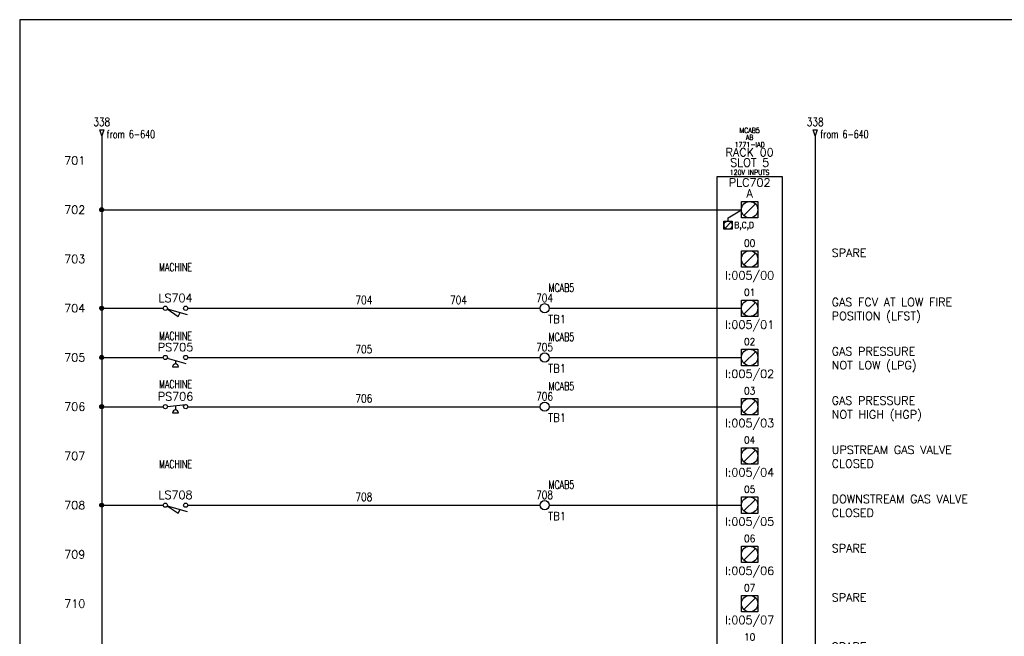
# Model space of a CAD drawing. Header units: inches. Extents: x 0 to 30, y 0 to 19.
# Tile 2 of 4: x 0 to 15, y 9.6 to 19. Entities that reach past the tile are written whole.
import ezdxf
from ezdxf.enums import TextEntityAlignment as Align

# ---------------------------------------------------------------- set-up
doc = ezdxf.new("R2010")
doc.units = ezdxf.units.IN
doc.header["$MEASUREMENT"] = 0
for name, color, linetype in [('BLK_14AWG', 252, 'Continuous'), ('DESC', 1, 'Continuous'), ('LOC', 140, 'Continuous'), ('MISC', 30, 'Continuous'), ('RED_18AWG', 1, 'Continuous'), ('SYMS', 7, 'Continuous'), ('TAGS', 30, 'Continuous'), ('TERMS', 6, 'Continuous'), ('WHT_16AWG', 7, 'Continuous'), ('WIRECOPY', 52, 'Continuous'), ('WIRENO', 3, 'Continuous'), ('WIREREF', 52, 'Continuous'), ('WIREREF_DEST', 62, 'Continuous'), ('XREF', 7, 'Continuous')]:
    doc.layers.add(name, color=color, linetype=linetype)
doc.layers.add('Viewports', color=3, linetype='Continuous', plot=False)
doc.styles.add('LEGACY', font='romans.shx')
doc.styles.add('WD', font='romans.shx')

# ---------------------------------------------------------------- blocks, each defined once
blk = doc.blocks.new('PLCIO_7925')
at = {"layer": 'SYMS'}
for p, q in [((0.5, 0.5), (-0.5, 0.5)), ((-0.5, 0.5), (-0.5, -13.125)), ((0.5, -13.125), (0.5, 0.5)), ((-0.328, -0.125), (-0.125, 0)), ((-0.125, 0.125), (0.125, 0.125)), ((-0.125, -0.125), (-0.125, 0.125)), ((0.088, 0.088), (-0.088, -0.088)), ((0.125, 0.125), (0.125, -0.125)), ((-0.328, -0.172), (-0.328, -0.125)), ((0.125, -0.125), (-0.125, -0.125)), ((-0.391, -0.172), (-0.266, -0.172)), ((-0.391, -0.297), (-0.391, -0.172)), ((-0.266, -0.297), (-0.391, -0.297)), ((-0.284, -0.19), (-0.372, -0.279)), ((-0.266, -0.172), (-0.266, -0.297)), ((-0.125, -0.625), (0.125, -0.625)), ((-0.125, -0.875), (-0.125, -0.625)), ((-0.125, -0.625), (0.125, -0.625)), ((-0.125, -0.875), (-0.125, -0.625)), ((0.088, -0.662), (-0.088, -0.838)), ((0.125, -0.625), (0.125, -0.875)), ((0.125, -0.625), (0.125, -0.875)), ((0.125, -0.875), (-0.125, -0.875)), ((0.125, -0.875), (-0.125, -0.875)), ((-0.125, -1.375), (0.125, -1.375)), ((-0.125, -1.625), (-0.125, -1.375)), ((-0.125, -1.375), (0.125, -1.375)), ((-0.125, -1.625), (-0.125, -1.375)), ((0.088, -1.412), (-0.088, -1.588)), ((0.125, -1.375), (0.125, -1.625)), ((0.125, -1.375), (0.125, -1.625)), ((0.125, -1.625), (-0.125, -1.625)), ((0.125, -1.625), (-0.125, -1.625)), ((-0.125, -2.125), (0.125, -2.125)), ((-0.125, -2.375), (-0.125, -2.125)), ((-0.125, -2.125), (0.125, -2.125)), ((-0.125, -2.375), (-0.125, -2.125)), ((0.088, -2.162), (-0.088, -2.338)), ((0.125, -2.125), (0.125, -2.375)), ((0.125, -2.125), (0.125, -2.375)), ((0.125, -2.375), (-0.125, -2.375)), ((0.125, -2.375), (-0.125, -2.375)), ((-0.125, -2.875), (0.125, -2.875)), ((-0.125, -3.125), (-0.125, -2.875)), ((-0.125, -2.875), (0.125, -2.875)), ((-0.125, -3.125), (-0.125, -2.875)), ((0.088, -2.912), (-0.088, -3.088)), ((0.125, -2.875), (0.125, -3.125)), ((0.125, -2.875), (0.125, -3.125)), ((0.125, -3.125), (-0.125, -3.125)), ((0.125, -3.125), (-0.125, -3.125)), ((-0.125, -3.625), (0.125, -3.625)), ((-0.125, -3.875), (-0.125, -3.625)), ((-0.125, -3.625), (0.125, -3.625)), ((-0.125, -3.875), (-0.125, -3.625)), ((0.088, -3.662), (-0.088, -3.838)), ((0.125, -3.625), (0.125, -3.875)), ((0.125, -3.625), (0.125, -3.875)), ((0.125, -3.875), (-0.125, -3.875)), ((0.125, -3.875), (-0.125, -3.875)), ((-0.125, -4.375), (0.125, -4.375)), ((-0.125, -4.625), (-0.125, -4.375)), ((-0.125, -4.375), (0.125, -4.375)), ((-0.125, -4.625), (-0.125, -4.375)), ((0.088, -4.412), (-0.088, -4.588)), ((0.125, -4.375), (0.125, -4.625)), ((0.125, -4.375), (0.125, -4.625)), ((0.125, -4.625), (-0.125, -4.625)), ((0.125, -4.625), (-0.125, -4.625)), ((-0.125, -5.125), (0.125, -5.125)), ((-0.125, -5.375), (-0.125, -5.125)), ((-0.125, -5.125), (0.125, -5.125)), ((-0.125, -5.375), (-0.125, -5.125)), ((0.088, -5.162), (-0.088, -5.338)), ((0.125, -5.125), (0.125, -5.375)), ((0.125, -5.125), (0.125, -5.375)), ((0.125, -5.375), (-0.125, -5.375)), ((0.125, -5.375), (-0.125, -5.375)), ((-0.125, -5.875), (0.125, -5.875)), ((-0.125, -6.125), (-0.125, -5.875)), ((-0.125, -5.875), (0.125, -5.875)), ((-0.125, -6.125), (-0.125, -5.875)), ((0.088, -5.912), (-0.088, -6.088)), ((0.125, -5.875), (0.125, -6.125)), ((0.125, -5.875), (0.125, -6.125)), ((0.125, -6.125), (-0.125, -6.125)), ((0.125, -6.125), (-0.125, -6.125)), ((-0.125, -6.625), (0.125, -6.625)), ((-0.125, -6.875), (-0.125, -6.625)), ((-0.125, -6.625), (0.125, -6.625)), ((-0.125, -6.875), (-0.125, -6.625)), ((0.088, -6.662), (-0.088, -6.838)), ((0.125, -6.625), (0.125, -6.875)), ((0.125, -6.625), (0.125, -6.875)), ((0.125, -6.875), (-0.125, -6.875)), ((0.125, -6.875), (-0.125, -6.875)), ((-0.125, -7.375), (0.125, -7.375)), ((-0.125, -7.625), (-0.125, -7.375)), ((-0.125, -7.375), (0.125, -7.375)), ((-0.125, -7.625), (-0.125, -7.375)), ((0.088, -7.412), (-0.088, -7.588)), ((0.125, -7.375), (0.125, -7.625)), ((0.125, -7.375), (0.125, -7.625)), ((0.125, -7.625), (-0.125, -7.625)), ((0.125, -7.625), (-0.125, -7.625)), ((-0.125, -8.125), (0.125, -8.125)), ((-0.125, -8.375), (-0.125, -8.125)), ((-0.125, -8.125), (0.125, -8.125)), ((-0.125, -8.375), (-0.125, -8.125)), ((0.088, -8.162), (-0.088, -8.338)), ((0.125, -8.125), (0.125, -8.375)), ((0.125, -8.125), (0.125, -8.375)), ((0.125, -8.375), (-0.125, -8.375)), ((0.125, -8.375), (-0.125, -8.375)), ((-0.125, -8.875), (0.125, -8.875)), ((-0.125, -9.125), (-0.125, -8.875)), ((-0.125, -8.875), (0.125, -8.875)), ((-0.125, -9.125), (-0.125, -8.875)), ((0.088, -8.912), (-0.088, -9.088)), ((0.125, -8.875), (0.125, -9.125)), ((0.125, -8.875), (0.125, -9.125)), ((0.125, -9.125), (-0.125, -9.125)), ((0.125, -9.125), (-0.125, -9.125)), ((-0.125, -9.625), (0.125, -9.625)), ((-0.125, -9.875), (-0.125, -9.625)), ((-0.125, -9.625), (0.125, -9.625)), ((-0.125, -9.875), (-0.125, -9.625)), ((0.088, -9.662), (-0.088, -9.838)), ((0.125, -9.625), (0.125, -9.875)), ((0.125, -9.625), (0.125, -9.875)), ((0.125, -9.875), (-0.125, -9.875)), ((0.125, -9.875), (-0.125, -9.875)), ((-0.125, -10.375), (0.125, -10.375)), ((-0.125, -10.625), (-0.125, -10.375)), ((-0.125, -10.375), (0.125, -10.375)), ((-0.125, -10.625), (-0.125, -10.375)), ((0.088, -10.412), (-0.088, -10.588)), ((0.125, -10.375), (0.125, -10.625)), ((0.125, -10.375), (0.125, -10.625)), ((0.125, -10.625), (-0.125, -10.625)), ((0.125, -10.625), (-0.125, -10.625)), ((-0.125, -11.125), (0.125, -11.125)), ((-0.125, -11.375), (-0.125, -11.125)), ((-0.125, -11.125), (0.125, -11.125)), ((-0.125, -11.375), (-0.125, -11.125)), ((0.088, -11.162), (-0.088, -11.338)), ((0.125, -11.125), (0.125, -11.375)), ((0.125, -11.125), (0.125, -11.375)), ((0.125, -11.375), (-0.125, -11.375)), ((0.125, -11.375), (-0.125, -11.375)), ((-0.125, -11.875), (0.125, -11.875)), ((-0.125, -12.125), (-0.125, -11.875)), ((-0.125, -11.875), (0.125, -11.875)), ((-0.125, -12.125), (-0.125, -11.875)), ((0.088, -11.912), (-0.088, -12.088)), ((0.125, -11.875), (0.125, -12.125)), ((0.125, -11.875), (0.125, -12.125)), ((0.125, -12.125), (-0.125, -12.125)), ((0.125, -12.125), (-0.125, -12.125)), ((-0.125, -12.625), (0.125, -12.625)), ((-0.125, -12.875), (-0.125, -12.625)), ((0.088, -12.662), (-0.088, -12.838)), ((0.125, -12.625), (0.125, -12.875)), ((0.125, -12.875), (-0.125, -12.875)), ((-0.5, -13.125), (0.5, -13.125))]:
    blk.add_line(p, q, dxfattribs=at)
for centre, radius in [((0, 0), 0.125), ((-0.328, -0.234), 0.0625), ((0, -0.75), 0.125), ((0, -1.5), 0.125), ((0, -2.25), 0.125), ((0, -3), 0.125), ((0, -3.75), 0.125), ((0, -4.5), 0.125), ((0, -5.25), 0.125), ((0, -6), 0.125), ((0, -6.75), 0.125), ((0, -7.5), 0.125), ((0, -8.25), 0.125), ((0, -9), 0.125), ((0, -9.75), 0.125), ((0, -10.5), 0.125), ((0, -11.25), 0.125), ((0, -12), 0.125), ((0, -12.75), 0.125)]:
    blk.add_circle(centre, radius, dxfattribs=at)
at = {"layer": 'SYMS', "style": 'LEGACY'}
for tag, height, width, p in [('LOC', 0.0781, 0.8, (0, 1.17)), ('MFG', 0.0781, 0.8, (0, 1.062)), ('CAT', 0.0781, 0.9, (0, 0.953)), ('DESC', 0.0781, 0.8, (0, 0.53)), ('TERM01', 0.109, 0.9, (0, 0.188)), ('TERM02', 0.109, 0.9, (0, -0.562)), ('TERM03', 0.109, 0.9, (0, -1.312)), ('TERM04', 0.109, 0.9, (0, -2.062)), ('TERM05', 0.109, 0.9, (0, -2.812)), ('TERM06', 0.109, 0.9, (0, -3.562)), ('TERM07', 0.109, 0.9, (0, -4.312)), ('TERM08', 0.109, 0.9, (0, -5.062)), ('TERM09', 0.109, 0.9, (0, -5.812)), ('TERM10', 0.109, 0.9, (0, -6.562)), ('TERM11', 0.109, 0.9, (0, -7.312)), ('TERM12', 0.109, 0.9, (0, -8.062)), ('TERM13', 0.109, 0.9, (0, -8.812)), ('TERM14', 0.109, 0.9, (0, -9.562)), ('TERM15', 0.109, 0.9, (0, -10.312)), ('TERM16', 0.109, 0.9, (0, -11.062)), ('TERM17', 0.109, 0.9, (0, -11.812)), ('TERM18', 0.109, 0.9, (0, -12.562))]:
    blk.add_attdef(tag, text='', height=height, dxfattribs=dict(at, width=width)).set_placement(p, align=Align.CENTER)
at = {"layer": 'SYMS', "linetype": 'Continuous', "style": 'LEGACY', "flags": 9}
blk.add_attdef('ASSYCODE', text='', height=0.01, dxfattribs=at).set_placement((0.23, 1.071), align=Align.CENTER)
at = {"layer": 'SYMS', "style": 'LEGACY'}
for tag, p in [('LINE1', (0, 0.812)), ('LINE2', (0, 0.656)), ('TAG', (0, 0.353))]:
    blk.add_attdef(tag, text='', height=0.109, dxfattribs=at).set_placement(p, align=Align.CENTER)
at = {"layer": 'SYMS', "style": 'LEGACY', "flags": 1}
for tag, p in [('X4TERM01', (-0.125, 0)), ('X4TERM02', (-0.125, -0.75)), ('X4TERM03', (-0.125, -1.5)), ('X4TERM04', (-0.125, -2.25)), ('X4TERM05', (-0.125, -3)), ('X4TERM06', (-0.125, -3.75)), ('X4TERM07', (-0.125, -4.5)), ('X4TERM08', (-0.125, -5.25)), ('X4TERM09', (-0.125, -6)), ('X4TERM10', (-0.125, -6.75)), ('X4TERM11', (-0.125, -7.5)), ('X4TERM12', (-0.125, -8.25)), ('X4TERM13', (-0.125, -9)), ('X4TERM14', (-0.125, -9.75)), ('X4TERM15', (-0.125, -10.5)), ('X4TERM16', (-0.125, -11.25)), ('X4TERM17', (-0.125, -12)), ('X1TERM18', (0.125, -12.75))]:
    blk.add_attdef(tag, p, '', height=0.01, dxfattribs=at)
at = {"layer": 'SYMS', "style": 'LEGACY', "width": 0.9}
for tag, p in [('TERMDESC01', (-0.172, -0.062)), ('TERMDESC02', (-0.188, -0.812)), ('TERMDESC03', (-0.188, -1.562)), ('TERMDESC04', (-0.188, -2.312)), ('TERMDESC05', (-0.188, -3.062)), ('TERMDESC06', (-0.188, -3.812)), ('TERMDESC07', (-0.188, -4.562)), ('TERMDESC08', (-0.188, -5.312)), ('TERMDESC09', (-0.188, -6.062)), ('TERMDESC10', (-0.188, -6.812)), ('TERMDESC11', (-0.188, -7.562)), ('TERMDESC12', (-0.188, -8.312)), ('TERMDESC13', (-0.188, -9.062)), ('TERMDESC14', (-0.188, -9.812)), ('TERMDESC15', (-0.188, -10.562)), ('TERMDESC16', (-0.188, -11.312)), ('TERMDESC17', (-0.188, -12.062))]:
    blk.add_attdef(tag, text='', height=0.0781, dxfattribs=at).set_placement(p, align=Align.TOP_RIGHT)
for tag, height, p in [('TERM', 0.0938, (-0.234, -0.188)), ('TERMDESC18', 0.0781, (0.188, -12.812))]:
    blk.add_attdef(tag, text='', height=height, dxfattribs=at).set_placement(p, align=Align.TOP_LEFT)
for tag, p in [('DESCA02', (1.25, -0.719)), ('DESCB02', (1.25, -0.859)), ('DESCC02', (1.25, -1)), ('DESCD02', (1.25, -1.141)), ('DESCE02', (1.25, -1.281)), ('DESCA03', (1.25, -1.469)), ('DESCB03', (1.25, -1.609)), ('DESCC03', (1.25, -1.75)), ('DESCD03', (1.25, -1.891)), ('DESCE03', (1.25, -2.031)), ('DESCA04', (1.25, -2.219)), ('DESCB04', (1.25, -2.359)), ('DESCC04', (1.25, -2.5)), ('DESCD04', (1.25, -2.641)), ('DESCE04', (1.25, -2.781)), ('DESCA05', (1.25, -2.969)), ('DESCB05', (1.25, -3.109)), ('DESCC05', (1.25, -3.25)), ('DESCD05', (1.25, -3.391)), ('DESCE05', (1.25, -3.531)), ('DESCA06', (1.25, -3.719)), ('DESCB06', (1.25, -3.859)), ('DESCC06', (1.25, -4)), ('DESCD06', (1.25, -4.141)), ('DESCE06', (1.25, -4.281)), ('DESCA07', (1.25, -4.469)), ('DESCB07', (1.25, -4.609)), ('DESCC07', (1.25, -4.75)), ('DESCD07', (1.25, -4.891)), ('DESCE07', (1.25, -5.031)), ('DESCA08', (1.25, -5.219)), ('DESCB08', (1.25, -5.359)), ('DESCC08', (1.25, -5.5)), ('DESCD08', (1.25, -5.641)), ('DESCE08', (1.25, -5.781)), ('DESCA09', (1.25, -5.969)), ('DESCB09', (1.25, -6.109)), ('DESCC09', (1.25, -6.25)), ('DESCD09', (1.25, -6.391)), ('DESCE09', (1.25, -6.531)), ('DESCA10', (1.25, -6.719)), ('DESCB10', (1.25, -6.859)), ('DESCC10', (1.25, -7)), ('DESCD10', (1.25, -7.141)), ('DESCE10', (1.25, -7.281)), ('DESCA11', (1.25, -7.469)), ('DESCB11', (1.25, -7.609)), ('DESCC11', (1.25, -7.75)), ('DESCD11', (1.25, -7.891)), ('DESCE11', (1.25, -8.031)), ('DESCA12', (1.25, -8.219)), ('DESCB12', (1.25, -8.359)), ('DESCC12', (1.25, -8.5)), ('DESCD12', (1.25, -8.641)), ('DESCE12', (1.25, -8.781)), ('DESCA13', (1.25, -8.969)), ('DESCB13', (1.25, -9.109)), ('DESCC13', (1.25, -9.25)), ('DESCD13', (1.25, -9.391)), ('DESCE13', (1.25, -9.531)), ('DESCA14', (1.25, -9.719)), ('DESCB14', (1.25, -9.859)), ('DESCC14', (1.25, -10)), ('DESCD14', (1.25, -10.141)), ('DESCE14', (1.25, -10.281)), ('DESCA15', (1.25, -10.469)), ('DESCB15', (1.25, -10.609)), ('DESCC15', (1.25, -10.75)), ('DESCD15', (1.25, -10.891)), ('DESCE15', (1.25, -11.031)), ('DESCA16', (1.25, -11.219)), ('DESCB16', (1.25, -11.359)), ('DESCC16', (1.25, -11.5)), ('DESCD16', (1.25, -11.641)), ('DESCE16', (1.25, -11.781)), ('DESCA17', (1.25, -11.969)), ('DESCB17', (1.25, -12.109)), ('DESCC17', (1.25, -12.25)), ('DESCD17', (1.25, -12.391)), ('DESCE17', (1.25, -12.531))]:
    blk.add_attdef(tag, p, '', height=0.109, dxfattribs=at)
at = {"layer": 'SYMS', "style": 'LEGACY'}
for tag, p in [('TAGA02', (0, -0.938)), ('TAGA03', (0, -1.688)), ('TAGA04', (0, -2.438)), ('TAGA05', (0, -3.188)), ('TAGA06', (0, -3.938)), ('TAGA07', (0, -4.688)), ('TAGA08', (0, -5.438)), ('TAGA09', (0, -6.188)), ('TAGA10', (0, -6.938)), ('TAGA11', (0, -7.688)), ('TAGA12', (0, -8.438)), ('TAGA13', (0, -9.188)), ('TAGA14', (0, -9.938)), ('TAGA15', (0, -10.688)), ('TAGA16', (0, -11.438)), ('TAGA17', (0, -12.188))]:
    blk.add_attdef(tag, text='', height=0.109, dxfattribs=at).set_placement(p, align=Align.TOP_CENTER)
blk = doc.blocks.new('HLS11')
at = {"linetype": 'Continuous'}
for p, q in [((-0.125, -0.01), (0.041, -0.124)), ((-0.125, -0.01), (0.179, -0.097)), ((0.041, -0.124), (0.073, -0.067))]:
    blk.add_line(p, q, dxfattribs=at)
for centre in [(-0.155, 0), (0.155, 0)]:
    blk.add_circle(centre, 0.0322)
at = {"style": 'WD', "width": 0.7}
for tag, p in [('INST', (0, 0.719)), ('LOC', (0, 0.562)), ('DESC1', (0, 0.406)), ('DESC2', (0, 0.25)), ('XREF', (0, -0.299)), ('WDTAGALT', (0.006, -0.438))]:
    blk.add_attdef(tag, text='', height=0.125, dxfattribs=at).set_placement(p, align=Align.CENTER)
at = {"style": 'WD'}
blk.add_attdef('TAG1', text='', height=0.125, dxfattribs=at).set_placement((0, 0.094), align=Align.CENTER)
for tag, p, height, flags in [('X4TERM01', (-0.188, 0), 0.0125, 1), ('CONTACT', (0.038, 0.02), 0.01, 1), ('FAMILY', (0.038, 0.037), 0.01, 9), ('X1TERM02', (0.188, 0), 0.0125, 1)]:
    blk.add_attdef(tag, p, '', height=height, dxfattribs=dict(at, flags=flags))
for tag, p in [('X2LINK', (0, 0.031)), ('X8LINK', (0, -0.156))]:
    blk.add_attdef(tag, p, '', height=0.01, dxfattribs=at)
at = {"linetype": 'Continuous', "style": 'WD', "flags": 9}
for tag, p in [('CAT', (0.063, -0.007)), ('ASSYCODE', (0.062, -0.047)), ('MFG', (0.063, -0.027))]:
    blk.add_attdef(tag, text='', height=0.01, dxfattribs=at).set_placement(p, align=Align.CENTER)
at = {"linetype": 'Continuous', "style": 'WD', "flags": 8}
blk.add_attdef('TERM01', text='', height=0.125, dxfattribs=at).set_placement((-0.25, -0.031), align=Align.TOP_RIGHT)
blk.add_attdef('TERM02', text='', height=0.125, dxfattribs=at).set_placement((0.25, -0.031), align=Align.TOP_LEFT)
blk = doc.blocks.new('HPS12')
at = {"linetype": 'Continuous'}
blk.add_line((-0.123, 0.002), (0.159, 0.033), dxfattribs=at)
for p, q in [((0, 0.015), (0, -0.049)), ((-0.044, -0.094), (0.044, -0.094))]:
    blk.add_line(p, q)
for centre in [(-0.155, 0), (0.155, 0)]:
    blk.add_circle(centre, 0.0322)
blk.add_arc((0, -0.094), 0.0442, 0, 180)
at = {"style": 'WD', "width": 0.7}
for tag, p in [('DESC1', (0, 0.781)), ('DESC2', (0, 0.625)), ('INST', (0, 0.451)), ('LOC', (0, 0.281)), ('XREF', (0, -0.314))]:
    blk.add_attdef(tag, text='', height=0.125, dxfattribs=at).set_placement(p, align=Align.CENTER)
at = {"style": 'WD'}
blk.add_attdef('TAG1', text='', height=0.125, dxfattribs=at).set_placement((0, 0.094), align=Align.CENTER)
for tag, p, height, flags in [('X4TERM01', (-0.188, 0), 0.0125, 1), ('CONTACT', (0.038, 0.02), 0.01, 1), ('FAMILY', (0.038, 0.037), 0.01, 9), ('X1TERM02', (0.188, 0), 0.0125, 1)]:
    blk.add_attdef(tag, p, '', height=height, dxfattribs=dict(at, flags=flags))
for tag, p in [('X2LINK', (0, 0.094)), ('X8LINK', (0, -0.125))]:
    blk.add_attdef(tag, p, '', height=0.01, dxfattribs=at)
at = {"linetype": 'Continuous', "style": 'WD', "flags": 9}
for tag, p in [('CAT', (0.063, -0.007)), ('ASSYCODE', (0.066, -0.049)), ('MFG', (0.063, -0.027))]:
    blk.add_attdef(tag, text='', height=0.01, dxfattribs=at).set_placement(p, align=Align.CENTER)
at = {"linetype": 'Continuous', "style": 'WD', "flags": 8}
blk.add_attdef('TERM01', text='', height=0.125, dxfattribs=at).set_placement((-0.25, -0.031), align=Align.TOP_RIGHT)
blk.add_attdef('TERM02', text='', height=0.125, dxfattribs=at).set_placement((0.25, -0.031), align=Align.TOP_LEFT)
at = {"style": 'WD', "width": 0.7}
for tag, p in [('RATING1', (0.247, -0.317)), ('WDTAGALT', (0.247, -0.473))]:
    blk.add_attdef(tag, p, '', height=0.125, dxfattribs=at)
blk = doc.blocks.new('HPS11')
at = {"linetype": 'Continuous'}
blk.add_line((-0.125, -0.01), (0.157, -0.091), dxfattribs=at)
for p, q in [((-0.044, -0.141), (0.044, -0.141)), ((0, -0.046), (0, -0.096))]:
    blk.add_line(p, q)
for centre in [(-0.155, 0), (0.155, 0)]:
    blk.add_circle(centre, 0.0322)
blk.add_arc((0, -0.141), 0.0442, 0, 180)
at = {"style": 'WD', "width": 0.7}
for tag, p in [('DESC1', (0, 0.75)), ('DESC2', (0, 0.594)), ('INST', (0, 0.435)), ('LOC', (0, 0.266)), ('XREF', (0, -0.316))]:
    blk.add_attdef(tag, text='', height=0.125, dxfattribs=at).set_placement(p, align=Align.CENTER)
at = {"style": 'WD'}
blk.add_attdef('TAG1', text='', height=0.125, dxfattribs=at).set_placement((0, 0.094), align=Align.CENTER)
for tag, p, height, flags in [('X4TERM01', (-0.188, 0), 0.0125, 1), ('CONTACT', (0.038, 0.02), 0.01, 1), ('FAMILY', (0.038, 0.037), 0.01, 9), ('X1TERM02', (0.188, 0), 0.0125, 1)]:
    blk.add_attdef(tag, p, '', height=height, dxfattribs=dict(at, flags=flags))
for tag, p in [('X2LINK', (0, 0.031)), ('X8LINK', (0, -0.172))]:
    blk.add_attdef(tag, p, '', height=0.01, dxfattribs=at)
at = {"linetype": 'Continuous', "style": 'WD', "flags": 9}
for tag, p in [('CAT', (0.063, -0.007)), ('ASSYCODE', (0.062, -0.047)), ('MFG', (0.063, -0.027))]:
    blk.add_attdef(tag, text='', height=0.01, dxfattribs=at).set_placement(p, align=Align.CENTER)
at = {"linetype": 'Continuous', "style": 'WD', "flags": 8}
blk.add_attdef('TERM01', text='', height=0.125, dxfattribs=at).set_placement((-0.25, -0.031), align=Align.TOP_RIGHT)
blk.add_attdef('TERM02', text='', height=0.125, dxfattribs=at).set_placement((0.25, -0.031), align=Align.TOP_LEFT)
at = {"style": 'WD', "width": 0.7}
for tag, p in [('RATING1', (0.258, -0.304)), ('WDTAGALT', (0.258, -0.46))]:
    blk.add_attdef(tag, p, '', height=0.125, dxfattribs=at)
blk = doc.blocks.new('WDDOT')
for radius in [0.03, 0.0187, 0.00929]:
    blk.add_circle((0, 0), radius)
blk = doc.blocks.new('WD_MLRH')
at = {"style": 'WD'}
blk.add_attdef('RUNGFIRST', text='', height=0.125, dxfattribs=at).set_placement((-0.25, 0), align=Align.MIDDLE_RIGHT)
at = {"style": 'WD', "flags": 1}
for tag, p in [('RUNGHORV', (-0.25, -0.127)), ('RUNGINC', (-0.25, -0.163)), ('WIREMODE', (-0.25, -0.281)), ('RUNGDIST', (-0.25, -0.2)), ('RUNGCNT', (-0.25, -0.237)), ('WIREFMT', (-0.25, -0.321)), ('WIRE-START', (-0.25, -0.356)), ('WIRE-GSUF', (-0.25, -0.396)), ('PH3SPACE', (-0.25, -0.437))]:
    blk.add_attdef(tag, text='', height=0.025, dxfattribs=at).set_placement(p, align=Align.RIGHT)
blk = doc.blocks.new('HA1D2')
blk.add_lwpolyline([(0, 0.094), (0.031, 0.094), (0, 0), (-0.031, 0.094), (0, 0.094)])
at = {"style": 'WD', "width": 0.8, "flags": 8}
blk.add_attdef('WIRENO', text='', height=0.125, dxfattribs=at).set_placement((0, 0.15), align=Align.CENTER)
at = {"style": 'WD', "flags": 1}
for tag, p in [('X8TERM01', (0, 0)), ('SIGCODE', (0.026, 0.066))]:
    blk.add_attdef(tag, p, '', height=0.01, dxfattribs=at)
at = {"style": 'WD', "width": 0.7}
for tag, p in [('XREF', (0.077, -0.037)), ('DESC1', (0.077, -0.206))]:
    blk.add_attdef(tag, p, '', height=0.125, dxfattribs=at)
blk = doc.blocks.new('HT0W02')
blk.add_circle((0, 0), 0.0699)
at = {"style": 'WD'}
for tag, p, width in [('INST', (0.062, 0.42), 0.7), ('LOC', (0.062, 0.25), 0.7), ('DESC1', (0.053, -0.385), 0.8)]:
    blk.add_attdef(tag, p, '', height=0.125, dxfattribs=dict(at, width=width))
at = {"linetype": 'Continuous', "style": 'WD', "width": 0.8, "flags": 8}
blk.add_attdef('WIRENO', text='', height=0.125, dxfattribs=at).set_placement((0, 0.094), align=Align.CENTER)
at = {"style": 'WD', "flags": 1}
for tag, p, height in [('X4TERM01', (-0.07, 0), 0.0125), ('X4TERMDESC01', (-0.055, -0.023), 0.025), ('X2TERMDESC01', (-0.006, 0.029), 0.025), ('X2TERM01', (0, 0.07), 0.0125), ('STRIPSEQ', (0, 0), 0.00125), ('X1TERMDESC01', (0.039, -0.003), 0.025), ('X1TERM01', (0.07, 0), 0.0125), ('LINKTERM', (0, -0.002), 0.00125), ('X8TERM01', (0, -0.07), 0.0125), ('X8TERMDESC01', (0, -0.054), 0.025)]:
    blk.add_attdef(tag, p, '', height=height, dxfattribs=at)
at = {"linetype": 'Continuous', "style": 'WD'}
for tag, p, height, width, flags in [('TAGSTRIP', (0.053, -0.229), 0.125, 0.9, 8), ('CAT', (0.213, -0.406), 0.109, 0.8, 1), ('DESC2', (0.053, -0.541), 0.125, 0.8, 8), ('DESC3', (0.053, -0.698), 0.125, 0.8, 8)]:
    blk.add_attdef(tag, p, '', height=height, dxfattribs=dict(at, width=width, flags=flags))
at = {"linetype": 'Continuous', "style": 'WD', "width": 0.8, "flags": 1}
blk.add_attdef('MFG', text='', height=0.109, dxfattribs=at).set_placement((0.088, -0.406), align=Align.RIGHT)
at = {"style": 'WD', "width": 0.7, "flags": 1}
blk.add_attdef('ASSYCODE', (0.062, -0.281), '', height=0.01, dxfattribs=at)
blk = doc.blocks.new('WD_WNH')
at = {"linetype": 'Continuous', "style": 'WD', "width": 0.8}
blk.add_attdef('WIRENO', text='', height=0.125, dxfattribs=at).set_placement((0, 0.062), align=Align.CENTER)
at = {"style": 'WD', "flags": 1}
for tag, p in [('W01USER', (0, 0.078)), ('W02USER', (0, 0.07)), ('W03USER', (0, 0.062)), ('W04USER', (0, 0.055)), ('W05USER', (0, 0.047)), ('W06USER', (0, 0.039)), ('W07USER', (0, 0.031)), ('W08USER', (0, 0.023)), ('W09USER', (0, 0.016)), ('W10USER', (0, 0.008))]:
    blk.add_attdef(tag, text='', height=0.005, dxfattribs=at).set_placement(p, align=Align.CENTER)
blk = doc.blocks.new('WD_WCH')
at = {"linetype": 'Continuous', "style": 'WD', "width": 0.8}
blk.add_attdef('WIRECOPY', text='', height=0.125, dxfattribs=at).set_placement((0, 0.0625), align=Align.CENTER)

msp = doc.modelspace()

# ---------------------------------------------------------------- linework, layer by layer
at = {"layer": 'BLK_14AWG'}
for p, q in [((1.25, 17.25), (1.25, 2.25)), ((1.25, 16.125), (11, 16.125)), ((1.25, 14.625), (2.188, 14.625)), ((1.25, 13.875), (2.188, 13.875)), ((1.25, 13.125), (2.188, 13.125)), ((1.25, 11.625), (2.188, 11.625))]:
    msp.add_line(p, q, dxfattribs=at)
at = {"layer": 'RED_18AWG'}
for p, q in [((2.562, 14.625), (7.93, 14.625)), ((8.07, 14.625), (11, 14.625)), ((2.562, 13.875), (7.93, 13.875)), ((8.07, 13.875), (11, 13.875)), ((2.562, 13.125), (7.93, 13.125)), ((8.07, 13.125), (11, 13.125)), ((2.562, 11.625), (7.93, 11.625)), ((8.07, 11.625), (11, 11.625))]:
    msp.add_line(p, q, dxfattribs=at)
at = {"layer": 'Viewports'}
msp.add_lwpolyline([(0, 0), (30, 0), (30, 19.02), (0, 19.02)], close=True, dxfattribs=at)
at = {"layer": 'WHT_16AWG'}
msp.add_line((12.125, 17.25), (12.125, 2.25), dxfattribs=at)

# ---------------------------------------------------------------- block references
ref = msp.add_blockref('PLCIO_7925', (11.125, 16.125))
ref.add_attrib('TERM01', 'A', dxfattribs={"layer": 'TERMS', "height": 0.125, "style": 'WD'}).set_placement((11.125, 16.312), align=Align.CENTER)
ref.add_attrib('TAG', 'PLC702', dxfattribs={"layer": 'TAGS', "height": 0.125, "style": 'WD'}).set_placement((11.125, 16.478), align=Align.CENTER)
ref.add_attrib('TERM', 'B,C,D', dxfattribs={"layer": 'TERMS', "height": 0.0938, "style": 'WD', "width": 0.9}).set_placement((10.891, 15.938), align=Align.TOP_LEFT)
ref.add_attrib('LINE1', 'RACK 00', dxfattribs={"layer": 'MISC', "height": 0.125, "style": 'WD'}).set_placement((11.125, 16.938), align=Align.CENTER)
ref.add_attrib('LINE2', 'SLOT 5', dxfattribs={"layer": 'MISC', "height": 0.125, "style": 'WD'}).set_placement((11.125, 16.781), align=Align.CENTER)
ref.add_attrib('DESC', '120V INPUTS', dxfattribs={"layer": 'DESC', "height": 0.07812, "style": 'WD', "width": 0.8}).set_placement((11.125, 16.655), align=Align.CENTER)
ref.add_attrib('CAT', '1771-IAD', dxfattribs={"layer": 'MISC', "height": 0.0781, "style": 'WD', "width": 0.9}).set_placement((11.125, 17.078), align=Align.CENTER)
ref.add_attrib('LOC', 'MCAB5', dxfattribs={"layer": 'LOC', "height": 0.0781, "style": 'WD', "width": 0.8}).set_placement((11.125, 17.295), align=Align.CENTER)
ref.add_attrib('MFG', 'AB', dxfattribs={"layer": 'MISC', "height": 0.0781, "style": 'WD', "width": 0.8}).set_placement((11.125, 17.188), align=Align.CENTER)
ref.add_attrib('TERM02', '00', dxfattribs={"layer": 'TERMS', "height": 0.1094, "style": 'WD', "width": 0.9}).set_placement((11.125, 15.562), align=Align.CENTER)
ref.add_attrib('TAGA02', 'I:005/00', dxfattribs={"layer": 'TAGS', "height": 0.125, "style": 'WD'}).set_placement((11.125, 15.188), align=Align.TOP_CENTER)
ref.add_attrib('DESCA02', 'SPARE', (12.375, 15.406), dxfattribs={"layer": 'DESC', "height": 0.125, "style": 'WD'})
ref.add_attrib('TERM03', '01', dxfattribs={"layer": 'TERMS', "height": 0.1094, "style": 'WD', "width": 0.9}).set_placement((11.125, 14.812), align=Align.CENTER)
ref.add_attrib('TAGA03', 'I:005/01', dxfattribs={"layer": 'TAGS', "height": 0.125, "style": 'WD'}).set_placement((11.125, 14.438), align=Align.TOP_CENTER)
ref.add_attrib('DESCA03', 'GAS FCV AT LOW FIRE ', (12.375, 14.656), dxfattribs={"layer": 'DESC', "height": 0.125, "style": 'WD'})
ref.add_attrib('DESCB03', 'POSITION (LFST)', (12.375, 14.445), dxfattribs={"layer": 'DESC', "height": 0.125, "style": 'WD'})
ref.add_attrib('TERM04', '02', dxfattribs={"layer": 'TERMS', "height": 0.1094, "style": 'WD', "width": 0.9}).set_placement((11.125, 14.062), align=Align.CENTER)
ref.add_attrib('TAGA04', 'I:005/02', dxfattribs={"layer": 'TAGS', "height": 0.125, "style": 'WD'}).set_placement((11.125, 13.688), align=Align.TOP_CENTER)
ref.add_attrib('DESCA04', 'GAS PRESSURE', (12.375, 13.906), dxfattribs={"layer": 'DESC', "height": 0.125, "style": 'WD'})
ref.add_attrib('DESCB04', 'NOT LOW (LPG)', (12.375, 13.695), dxfattribs={"layer": 'DESC', "height": 0.125, "style": 'WD'})
ref.add_attrib('TERM05', '03', dxfattribs={"layer": 'TERMS', "height": 0.1094, "style": 'WD', "width": 0.9}).set_placement((11.125, 13.312), align=Align.CENTER)
ref.add_attrib('TAGA05', 'I:005/03', dxfattribs={"layer": 'TAGS', "height": 0.125, "style": 'WD'}).set_placement((11.125, 12.938), align=Align.TOP_CENTER)
ref.add_attrib('DESCA05', 'GAS PRESSURE', (12.375, 13.156), dxfattribs={"layer": 'DESC', "height": 0.125, "style": 'WD'})
ref.add_attrib('DESCB05', 'NOT HIGH (HGP)', (12.375, 12.945), dxfattribs={"layer": 'DESC', "height": 0.125, "style": 'WD'})
ref.add_attrib('TERM06', '04', dxfattribs={"layer": 'TERMS', "height": 0.1094, "style": 'WD', "width": 0.9}).set_placement((11.125, 12.562), align=Align.CENTER)
ref.add_attrib('TAGA06', 'I:005/04', dxfattribs={"layer": 'TAGS', "height": 0.125, "style": 'WD'}).set_placement((11.125, 12.188), align=Align.TOP_CENTER)
ref.add_attrib('DESCA06', 'UPSTREAM GAS VALVE', (12.375, 12.406), dxfattribs={"layer": 'DESC', "height": 0.125, "style": 'WD'})
ref.add_attrib('DESCB06', 'CLOSED', (12.375, 12.195), dxfattribs={"layer": 'DESC', "height": 0.125, "style": 'WD'})
ref.add_attrib('TERM07', '05', dxfattribs={"layer": 'TERMS', "height": 0.1094, "style": 'WD', "width": 0.9}).set_placement((11.125, 11.812), align=Align.CENTER)
ref.add_attrib('TAGA07', 'I:005/05', dxfattribs={"layer": 'TAGS', "height": 0.125, "style": 'WD'}).set_placement((11.125, 11.438), align=Align.TOP_CENTER)
ref.add_attrib('DESCA07', 'DOWNSTREAM GAS VALVE', (12.375, 11.656), dxfattribs={"layer": 'DESC', "height": 0.125, "style": 'WD'})
ref.add_attrib('DESCB07', 'CLOSED', (12.375, 11.445), dxfattribs={"layer": 'DESC', "height": 0.125, "style": 'WD'})
ref.add_attrib('TERM08', '06', dxfattribs={"layer": 'TERMS', "height": 0.1094, "style": 'WD', "width": 0.9}).set_placement((11.125, 11.062), align=Align.CENTER)
ref.add_attrib('TAGA08', 'I:005/06', dxfattribs={"layer": 'TAGS', "height": 0.125, "style": 'WD'}).set_placement((11.125, 10.688), align=Align.TOP_CENTER)
ref.add_attrib('DESCA08', 'SPARE', (12.375, 10.906), dxfattribs={"layer": 'DESC', "height": 0.125, "style": 'WD'})
ref.add_attrib('TERM09', '07', dxfattribs={"layer": 'TERMS', "height": 0.1094, "style": 'WD', "width": 0.9}).set_placement((11.125, 10.312), align=Align.CENTER)
ref.add_attrib('TAGA09', 'I:005/07', dxfattribs={"layer": 'TAGS', "height": 0.125, "style": 'WD'}).set_placement((11.125, 9.938), align=Align.TOP_CENTER)
ref.add_attrib('DESCA09', 'SPARE', (12.375, 10.156), dxfattribs={"layer": 'DESC', "height": 0.125, "style": 'WD'})
ref.add_attrib('TERM10', '10', dxfattribs={"layer": 'TERMS', "height": 0.1094, "style": 'WD', "width": 0.9}).set_placement((11.125, 9.562), align=Align.CENTER)
ref.add_attrib('TAGA10', 'I:005/10', dxfattribs={"layer": 'TAGS', "height": 0.125, "style": 'WD'}).set_placement((11.125, 9.188), align=Align.TOP_CENTER)
ref.add_attrib('DESCA10', 'SPARE', (12.375, 9.406), dxfattribs={"layer": 'DESC', "height": 0.125, "style": 'WD'})
ref.add_attrib('TERM11', '11', dxfattribs={"layer": 'TERMS', "height": 0.1094, "style": 'WD', "width": 0.9}).set_placement((11.125, 8.812), align=Align.CENTER)
ref.add_attrib('TAGA11', 'I:005/11', dxfattribs={"layer": 'TAGS', "height": 0.125, "style": 'WD'}).set_placement((11.125, 8.438), align=Align.TOP_CENTER)
ref.add_attrib('DESCA11', 'SPARE', (12.375, 8.656), dxfattribs={"layer": 'DESC', "height": 0.125, "style": 'WD'})
ref.add_attrib('TERM12', '12', dxfattribs={"layer": 'TERMS', "height": 0.1094, "style": 'WD', "width": 0.9}).set_placement((11.125, 8.062), align=Align.CENTER)
ref.add_attrib('TAGA12', 'I:005/12', dxfattribs={"layer": 'TAGS', "height": 0.125, "style": 'WD'}).set_placement((11.125, 7.688), align=Align.TOP_CENTER)
ref.add_attrib('DESCA12', 'SPARE', (12.375, 7.906), dxfattribs={"layer": 'DESC', "height": 0.125, "style": 'WD'})
ref.add_attrib('TERM13', '13', dxfattribs={"layer": 'TERMS', "height": 0.1094, "style": 'WD', "width": 0.9}).set_placement((11.125, 7.312), align=Align.CENTER)
ref.add_attrib('TAGA13', 'I:005/13', dxfattribs={"layer": 'TAGS', "height": 0.125, "style": 'WD'}).set_placement((11.125, 6.938), align=Align.TOP_CENTER)
ref.add_attrib('DESCA13', 'OUTPUT MONITOR -', (12.375, 7.156), dxfattribs={"layer": 'DESC', "height": 0.125, "style": 'WD'})
ref.add_attrib('DESCB13', 'IGNITION TRANSFORMER', (12.375, 6.945), dxfattribs={"layer": 'DESC', "height": 0.125, "style": 'WD'})
ref.add_attrib('TERM14', '14', dxfattribs={"layer": 'TERMS', "height": 0.1094, "style": 'WD', "width": 0.9}).set_placement((11.125, 6.562), align=Align.CENTER)
ref.add_attrib('TAGA14', 'I:005/14', dxfattribs={"layer": 'TAGS', "height": 0.125, "style": 'WD'}).set_placement((11.125, 6.188), align=Align.TOP_CENTER)
ref.add_attrib('DESCA14', 'OUTPUT MONITOR -', (12.375, 6.406), dxfattribs={"layer": 'DESC', "height": 0.125, "style": 'WD'})
ref.add_attrib('DESCB14', 'PILOT GAS VALVES', (12.375, 6.195), dxfattribs={"layer": 'DESC', "height": 0.125, "style": 'WD'})
ref.add_attrib('TERM15', '15', dxfattribs={"layer": 'TERMS', "height": 0.1094, "style": 'WD', "width": 0.9}).set_placement((11.125, 5.812), align=Align.CENTER)
ref.add_attrib('TAGA15', 'I:005/15', dxfattribs={"layer": 'TAGS', "height": 0.125, "style": 'WD'}).set_placement((11.125, 5.438), align=Align.TOP_CENTER)
ref.add_attrib('DESCA15', 'OUTPUT MONITOR -', (12.375, 5.656), dxfattribs={"layer": 'DESC', "height": 0.125, "style": 'WD'})
ref.add_attrib('DESCB15', 'UPSTREAM GAS SHUTOFF ', (12.375, 5.445), dxfattribs={"layer": 'DESC', "height": 0.125, "style": 'WD'})
ref.add_attrib('TERM16', '16', dxfattribs={"layer": 'TERMS', "height": 0.1094, "style": 'WD', "width": 0.9}).set_placement((11.125, 5.062), align=Align.CENTER)
ref.add_attrib('TAGA16', 'I:005/16', dxfattribs={"layer": 'TAGS', "height": 0.125, "style": 'WD'}).set_placement((11.125, 4.688), align=Align.TOP_CENTER)
ref.add_attrib('DESCA16', 'OUTPUT MONITOR -', (12.375, 4.906), dxfattribs={"layer": 'DESC', "height": 0.125, "style": 'WD'})
ref.add_attrib('DESCB16', 'DOWNSTREAM GAS SHUTOFF ', (12.375, 4.695), dxfattribs={"layer": 'DESC', "height": 0.125, "style": 'WD'})
ref.add_attrib('TERM17', '17', dxfattribs={"layer": 'TERMS', "height": 0.1094, "style": 'WD', "width": 0.9}).set_placement((11.125, 4.312), align=Align.CENTER)
ref.add_attrib('TAGA17', 'I:005/17', dxfattribs={"layer": 'TAGS', "height": 0.125, "style": 'WD'}).set_placement((11.125, 3.938), align=Align.TOP_CENTER)
ref.add_attrib('DESCA17', 'FUSE MONITOR -', (12.375, 4.156), dxfattribs={"layer": 'DESC', "height": 0.125, "style": 'WD'})
ref.add_attrib('DESCB17', 'GAS VENT VALVE', (12.375, 3.945), dxfattribs={"layer": 'DESC', "height": 0.125, "style": 'WD'})
ref.add_attrib('TERM18', 'L2', dxfattribs={"layer": 'TERMS', "height": 0.1094, "style": 'WD', "width": 0.9}).set_placement((11.125, 3.562), align=Align.CENTER)
at = {"layer": 'SYMS'}
ref = msp.add_blockref('HA1D2', (1.25, 17.25), dxfattribs=at)
ref.add_attrib('WIRENO', '338', dxfattribs={"layer": 'WIREREF_DEST', "height": 0.125, "style": 'WD', "width": 0.8, "flags": 8}).set_placement((1.25, 17.4), align=Align.CENTER)
ref.add_attrib('XREF', 'from 6-640', (1.327, 17.213), dxfattribs={"layer": 'XREF', "height": 0.125, "style": 'WD', "width": 0.7})
ref = msp.add_blockref('HA1D2', (12.125, 17.25), dxfattribs=at)
ref.add_attrib('WIRENO', '338', dxfattribs={"layer": 'WIREREF_DEST', "height": 0.125, "style": 'WD', "width": 0.8, "flags": 8}).set_placement((12.125, 17.4), align=Align.CENTER)
ref.add_attrib('XREF', 'from 6-640', (12.202, 17.213), dxfattribs={"layer": 'XREF', "height": 0.125, "style": 'WD', "width": 0.7})
ref = msp.add_blockref('WD_MLRH', (1.25, 16.875), dxfattribs=at)
ref.add_attrib('RUNGFIRST', '701', dxfattribs={"layer": 'MISC', "height": 0.125, "style": 'WD'}).set_placement((1, 16.875), align=Align.MIDDLE_RIGHT)
for p in [(1.25, 16.125), (1.25, 14.625), (1.25, 13.875), (1.25, 13.125), (1.25, 11.625)]:
    msp.add_blockref('WDDOT', p, dxfattribs=at)
ref = msp.add_blockref('HLS11', (2.375, 14.625), dxfattribs=at)
ref.add_attrib('LOC', 'MACHINE', dxfattribs={"layer": 'LOC', "height": 0.125, "style": 'WD', "width": 0.7}).set_placement((2.375, 15.188), align=Align.CENTER)
ref.add_attrib('TAG1', 'LS704', dxfattribs={"layer": 'TAGS', "height": 0.125, "style": 'WD'}).set_placement((2.375, 14.719), align=Align.CENTER)
ref = msp.add_blockref('HT0W02', (8, 14.625), dxfattribs=at)
ref.add_attrib('WIRENO', '704', dxfattribs={"layer": 'WIREREF', "linetype": 'Continuous', "height": 0.125, "style": 'WD', "width": 0.8, "flags": 8}).set_placement((8, 14.719), align=Align.CENTER)
ref.add_attrib('LOC', 'MCAB5', (8.062, 14.875), dxfattribs={"layer": 'LOC', "height": 0.125, "style": 'WD', "width": 0.7})
ref.add_attrib('TAGSTRIP', 'TB1', (8.053, 14.396), dxfattribs={"layer": 'TAGS', "linetype": 'Continuous', "height": 0.125, "style": 'WD', "width": 0.9, "flags": 8})
ref = msp.add_blockref('HPS11', (2.375, 13.875), dxfattribs=at)
ref.add_attrib('LOC', 'MACHINE', dxfattribs={"layer": 'LOC', "height": 0.125, "style": 'WD', "width": 0.7}).set_placement((2.375, 14.141), align=Align.CENTER)
ref.add_attrib('TAG1', 'PS705', dxfattribs={"layer": 'TAGS', "height": 0.125, "style": 'WD'}).set_placement((2.375, 13.969), align=Align.CENTER)
ref = msp.add_blockref('HT0W02', (8, 13.875), dxfattribs=at)
ref.add_attrib('WIRENO', '705', dxfattribs={"layer": 'WIREREF', "linetype": 'Continuous', "height": 0.125, "style": 'WD', "width": 0.8, "flags": 8}).set_placement((8, 13.969), align=Align.CENTER)
ref.add_attrib('LOC', 'MCAB5', (8.062, 14.125), dxfattribs={"layer": 'LOC', "height": 0.125, "style": 'WD', "width": 0.7})
ref.add_attrib('TAGSTRIP', 'TB1', (8.053, 13.646), dxfattribs={"layer": 'TAGS', "linetype": 'Continuous', "height": 0.125, "style": 'WD', "width": 0.9, "flags": 8})
ref = msp.add_blockref('HPS12', (2.375, 13.125), dxfattribs=at)
ref.add_attrib('LOC', 'MACHINE', dxfattribs={"layer": 'LOC', "height": 0.125, "style": 'WD', "width": 0.7}).set_placement((2.375, 13.406), align=Align.CENTER)
ref.add_attrib('TAG1', 'PS706', dxfattribs={"layer": 'TAGS', "height": 0.125, "style": 'WD'}).set_placement((2.375, 13.219), align=Align.CENTER)
ref = msp.add_blockref('HT0W02', (8, 13.125), dxfattribs=at)
ref.add_attrib('WIRENO', '706', dxfattribs={"layer": 'WIREREF', "linetype": 'Continuous', "height": 0.125, "style": 'WD', "width": 0.8, "flags": 8}).set_placement((8, 13.219), align=Align.CENTER)
ref.add_attrib('LOC', 'MCAB5', (8.062, 13.375), dxfattribs={"layer": 'LOC', "height": 0.125, "style": 'WD', "width": 0.7})
ref.add_attrib('TAGSTRIP', 'TB1', (8.053, 12.896), dxfattribs={"layer": 'TAGS', "linetype": 'Continuous', "height": 0.125, "style": 'WD', "width": 0.9, "flags": 8})
ref = msp.add_blockref('HLS11', (2.375, 11.625), dxfattribs=at)
ref.add_attrib('LOC', 'MACHINE', dxfattribs={"layer": 'LOC', "height": 0.125, "style": 'WD', "width": 0.7}).set_placement((2.375, 12.188), align=Align.CENTER)
ref.add_attrib('TAG1', 'LS708', dxfattribs={"layer": 'TAGS', "height": 0.125, "style": 'WD'}).set_placement((2.375, 11.719), align=Align.CENTER)
ref = msp.add_blockref('HT0W02', (8, 11.625), dxfattribs=at)
ref.add_attrib('WIRENO', '708', dxfattribs={"layer": 'WIREREF', "linetype": 'Continuous', "height": 0.125, "style": 'WD', "width": 0.8, "flags": 8}).set_placement((8, 11.719), align=Align.CENTER)
ref.add_attrib('LOC', 'MCAB5', (8.062, 11.875), dxfattribs={"layer": 'LOC', "height": 0.125, "style": 'WD', "width": 0.7})
ref.add_attrib('TAGSTRIP', 'TB1', (8.053, 11.396), dxfattribs={"layer": 'TAGS', "linetype": 'Continuous', "height": 0.125, "style": 'WD', "width": 0.9, "flags": 8})
at = {"layer": 'WIRECOPY'}
ref = msp.add_blockref('WD_WCH', (6.688, 14.625), dxfattribs=at)
ref.add_attrib('WIRECOPY', '704', dxfattribs={"linetype": 'Continuous', "height": 0.125, "style": 'WD', "width": 0.8}).set_placement((6.688, 14.688), align=Align.CENTER)
at = {"layer": 'WIRENO'}
ref = msp.add_blockref('WD_WNH', (5.246, 14.625), dxfattribs=at)
ref.add_attrib('WIRENO', '704', dxfattribs={"linetype": 'Continuous', "height": 0.125, "style": 'WD', "width": 0.8}).set_placement((5.246, 14.688), align=Align.CENTER)
ref = msp.add_blockref('WD_WNH', (5.246, 13.875), dxfattribs=at)
ref.add_attrib('WIRENO', '705', dxfattribs={"linetype": 'Continuous', "height": 0.125, "style": 'WD', "width": 0.8}).set_placement((5.246, 13.938), align=Align.CENTER)
ref = msp.add_blockref('WD_WNH', (5.246, 13.125), dxfattribs=at)
ref.add_attrib('WIRENO', '706', dxfattribs={"linetype": 'Continuous', "height": 0.125, "style": 'WD', "width": 0.8}).set_placement((5.246, 13.188), align=Align.CENTER)
ref = msp.add_blockref('WD_WNH', (5.246, 11.625), dxfattribs=at)
ref.add_attrib('WIRENO', '708', dxfattribs={"linetype": 'Continuous', "height": 0.125, "style": 'WD', "width": 0.8}).set_placement((5.246, 11.688), align=Align.CENTER)

# ---------------------------------------------------------------- texts
at = {"layer": 'MISC', "style": 'WD'}
for s, p in [('702', (1, 16.125)), ('703', (1, 15.375)), ('704', (1, 14.625)), ('705', (1, 13.875)), ('706', (1, 13.125)), ('707', (1, 12.375)), ('708', (1, 11.625)), ('709', (1, 10.875)), ('710', (1, 10.125))]:
    msp.add_text(s, height=0.125, dxfattribs=at).set_placement(p, align=Align.MIDDLE_RIGHT)

doc.saveas('drawing.dxf')
